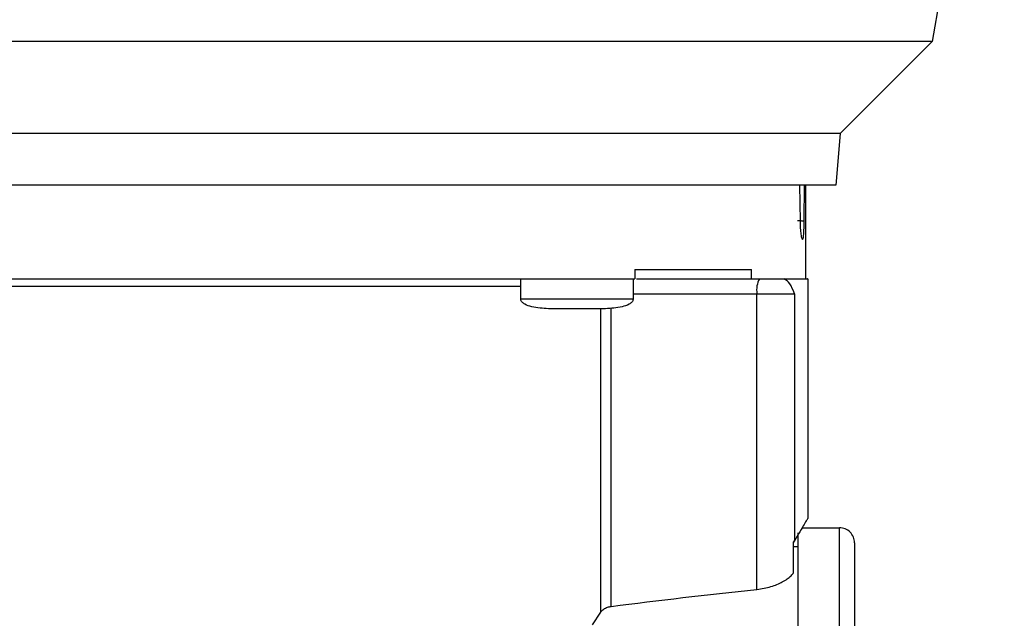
# Model space of a CAD drawing. Header units: inches. Extents: x 144.9 to 238.4, y 214.8 to 247.7.
# Tile 156 of 256: x 183.305 to 183.564, y 223.808 to 223.965. Entities that reach past the tile are written whole.
import ezdxf

# ---------------------------------------------------------------- set-up
doc = ezdxf.new("R2010")
doc.units = ezdxf.units.IN
doc.header["$LTSCALE"] = 0.25
doc.header["$MEASUREMENT"] = 0
doc.layers.add('ANNOTATIONS', color=1, linetype='Continuous')
doc.layers.add('MOTOR RH', color=7, linetype='Continuous')
doc.styles.add('ARIAL', font='arial.ttf', dxfattribs={"height": 0.09375})
doc.dimstyles.new('STANDARD$0', dxfattribs={"dimtxt": 0.09375, "dimasz": 0.09375, "dimexe": 0.03125, "dimexo": 0.046875, "dimgap": 0.09, "dimtad": 0, "dimtih": 1, "dimtoh": 1, "dimdec": 4, "dimzin": 0, "dimdsep": 46, "dimtxsty": 'ARIAL', "dimcen": 0.09, "dimadec": 0, "dimazin": 0, "dimtfac": 1, "dimtdec": 4, "dimtofl": 0, "dimtmove": 0, "dimatfit": 1, "dimfxl": 1, "dimtolj": 1, "dimtzin": 0, "dimarcsym": 0})

# ---------------------------------------------------------------- blocks, each defined once
blk = doc.blocks.new('*D49')
at = {"layer": 'ANNOTATIONS', "color": 0, "lineweight": -2, "transparency": 16777216}
for p, q in [((182.6900893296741, 223.8493624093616), (182.6900893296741, 225.9990556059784)), ((183.8307143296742, 224.9900478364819), (183.8307143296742, 225.9990556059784)), ((182.7838393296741, 225.9678056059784), (182.9752918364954, 225.9678056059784)), ((183.7369643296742, 225.9678056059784), (183.5455118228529, 225.9678056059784))]:
    blk.add_line(p, q, dxfattribs=at)
at = {"layer": 'ANNOTATIONS', "color": 0, "transparency": 16777216}
for points in [[(182.7838393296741, 225.9834306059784), (182.7838393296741, 225.9521806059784), (182.6900893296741, 225.9678056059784)], [(183.7369643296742, 225.9834306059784), (183.7369643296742, 225.9521806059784), (183.8307143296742, 225.9678056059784)]]:
    blk.add_solid(points, dxfattribs=at)
at = {"layer": 'defpoints', "color": 0, "transparency": 16777216}
for p in [(182.6900893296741, 225.9678056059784), (183.8307143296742, 224.9431728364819), (182.6900893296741, 223.8024874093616)]:
    blk.add_point(p, dxfattribs=at)
at = {"layer": 'ANNOTATIONS', "color": 0, "transparency": 16777216, "insert": (183.2604018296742, 225.9678056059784), "char_height": 0.09375, "attachment_point": 5, "style": 'ARIAL'}
blk.add_mtext('\\A1;18 5/8"', dxfattribs=at)
blk = doc.blocks.new('*D51')
at = {"layer": 'ANNOTATIONS', "color": 0, "lineweight": -2, "transparency": 16777216}
for p, q in [((182.6900893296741, 223.8493624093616), (182.6900893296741, 226.3654182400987)), ((184.1636564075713, 225.1127240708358), (184.1636564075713, 226.3654182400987)), ((182.7838393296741, 226.3341682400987), (183.2225311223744, 226.3341682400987)), ((184.0699064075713, 226.3341682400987), (183.631214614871, 226.3341682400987))]:
    blk.add_line(p, q, dxfattribs=at)
at = {"layer": 'ANNOTATIONS', "color": 0, "transparency": 16777216}
for points in [[(182.7838393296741, 226.3497932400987), (182.7838393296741, 226.3185432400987), (182.6900893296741, 226.3341682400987)], [(184.0699064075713, 226.3497932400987), (184.0699064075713, 226.3185432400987), (184.1636564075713, 226.3341682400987)]]:
    blk.add_solid(points, dxfattribs=at)
at = {"layer": 'defpoints', "color": 0, "transparency": 16777216}
for p in [(182.6900893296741, 226.3341682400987), (184.1636564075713, 225.0658490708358), (182.6900893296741, 223.8024874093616)]:
    blk.add_point(p, dxfattribs=at)
at = {"layer": 'ANNOTATIONS', "color": 0, "transparency": 16777216, "insert": (183.4268728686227, 226.3341682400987), "char_height": 0.09375, "attachment_point": 5, "style": 'ARIAL'}
blk.add_mtext('\\A1;24""', dxfattribs=at)

msp = doc.modelspace()

# ---------------------------------------------------------------- linework, layer by layer
at = {"layer": 'MOTOR RH'}
for p, q in [((183.5561387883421, 224.0250039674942), (183.5445600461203, 223.9593376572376)), ((183.5445600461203, 223.9593376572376), (183.1838592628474, 223.9593376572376)), ((183.5445600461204, 223.9593376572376), (183.5204133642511, 223.9351909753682)), ((183.5204133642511, 223.9351909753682), (183.2080059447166, 223.9351909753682)), ((183.520413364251, 223.9351909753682), (183.5192293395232, 223.9216575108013)), ((183.5192293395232, 223.9216575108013), (183.2091899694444, 223.9216575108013)), ((183.5097357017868, 223.9216575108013), (183.509842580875, 223.9121701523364)), ((183.5109249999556, 223.912168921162), (183.5109708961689, 223.9216575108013)), ((183.5112322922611, 223.9216575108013), (183.5112322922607, 223.8970438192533)), ((183.4664305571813, 223.8995118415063), (183.4664305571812, 223.8970512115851)), ((183.4970907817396, 223.8970512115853), (183.4970907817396, 223.8995118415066)), ((183.2919770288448, 223.8950827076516), (183.436442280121, 223.8950827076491)), ((183.436442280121, 223.8916346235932), (183.4364422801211, 223.897051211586)), ((183.4659698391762, 223.8970512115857), (183.4659698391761, 223.8916346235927)), ((183.4668611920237, 223.8970512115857), (183.5055876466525, 223.8970512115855)), ((183.511847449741, 223.8970556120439), (183.5118474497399, 223.8340381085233)), ((183.4659698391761, 223.8931142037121), (183.5083777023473, 223.8931142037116)), ((183.4985001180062, 223.8153990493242), (183.4985001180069, 223.8931142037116)), ((183.5083777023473, 223.8931142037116), (183.5083777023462, 223.828146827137)), ((183.4574307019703, 223.8891771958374), (183.4574307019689, 223.8094185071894)), ((183.4602157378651, 223.8109456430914), (183.4602157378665, 223.8893466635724)), ((183.5103914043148, 223.8315984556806), (183.5202135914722, 223.8315984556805)), ((183.5202135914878, 223.739006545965), (183.5202135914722, 223.8315984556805)), ((183.5083777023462, 223.828146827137), (183.5081565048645, 223.8278126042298)), ((183.5081565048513, 223.827812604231), (183.5083777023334, 223.8281468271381)), ((183.5081565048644, 223.819812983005), (183.5081565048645, 223.8278126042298)), ((183.509386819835, 223.7262636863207), (183.5093868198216, 223.8302607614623)), ((183.5081565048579, 223.8266771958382), (183.5093868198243, 223.8266771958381)), ((183.4574307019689, 223.8094185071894), (183.4552006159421, 223.8061211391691))]:
    msp.add_line(p, q, dxfattribs=at)
for centre, radius, start, end in [((183.5046809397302, 223.8940687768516), 0.006254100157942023, 151.5183868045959, 188.7794609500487), ((183.5202135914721, 223.8276614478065), 0.003937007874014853, 359.9999998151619, 89.99999999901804)]:
    msp.add_arc(centre, radius, start, end, dxfattribs=at)
at = {"layer": 'MOTOR RH', "extrusion": (0, 0, -1)}
msp.add_ellipse((183.7326349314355, 223.7454764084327), major_axis=(-0.4605125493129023, 6.567191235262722e-12), ratio=0.1763269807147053, start_param=0.9378083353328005, end_param=1.037444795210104, dxfattribs=at)
at = {"layer": 'MOTOR RH'}
for points, knots in [([(183.5109249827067, 223.9121689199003), (183.5108056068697, 223.912177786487), (183.5105645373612, 223.9121956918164), (183.5101296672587, 223.912215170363), (183.5096624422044, 223.9122286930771), (183.5093388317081, 223.9122314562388), (183.5091786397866, 223.9122328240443)], [0, 0, 0, 0, 0.2476853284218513, 0.5001797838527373, 0.7525816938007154, 1, 1, 1, 1]), ([(183.509842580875, 223.9121701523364), (183.5098594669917, 223.9115346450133), (183.5098936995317, 223.9102463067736), (183.5100588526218, 223.9086439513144), (183.5102682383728, 223.9075674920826), (183.5104871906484, 223.9071895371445), (183.5106764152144, 223.9075645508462), (183.5108147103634, 223.9086371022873), (183.5109014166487, 223.9102413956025), (183.5109171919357, 223.9115307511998), (183.5109249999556, 223.912168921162)], [0, 0, 0, 0, 0.1214475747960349, 0.2462057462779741, 0.372617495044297, 0.5007663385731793, 0.6280077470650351, 0.7536673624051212, 0.8780770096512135, 1, 1, 1, 1]), ([(183.5083777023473, 223.8931142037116), (183.50800268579, 223.8940748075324), (183.5072331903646, 223.8960458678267), (183.5061453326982, 223.8967104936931), (183.5055876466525, 223.8970512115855)], [0, 0, 0, 0, 0.4873538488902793, 1, 1, 1, 1]), ([(183.5055876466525, 223.8970512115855), (183.5072632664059, 223.8970512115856), (183.5106145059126, 223.8970512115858), (183.5122765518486, 223.897051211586), (183.5117906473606, 223.8970512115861), (183.5117627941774, 223.8970512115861)], [0, 0, 0, 0, 0.4852465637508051, 0.9704931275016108, 1, 1, 1, 1]), ([(183.4436932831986, 223.8891771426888), (183.4422280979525, 223.8892504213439), (183.4401093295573, 223.8893563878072), (183.4378060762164, 223.890127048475), (183.4369230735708, 223.8907159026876), (183.4366082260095, 223.8910953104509), (183.436455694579, 223.8913814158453), (183.4364499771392, 223.8916043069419), (183.4364468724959, 223.891725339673)], [0, 0, 0, 0, 0.5361160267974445, 0.7752642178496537, 0.8837195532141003, 0.9192132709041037, 0.956131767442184, 0.9999999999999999, 0.9999999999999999, 0.9999999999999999, 0.9999999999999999]), ([(183.4659652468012, 223.8917253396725), (183.4659621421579, 223.8916043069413), (183.4659564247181, 223.8913814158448), (183.4658038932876, 223.8910953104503), (183.4654890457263, 223.8907159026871), (183.4646060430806, 223.8901270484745), (183.4623027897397, 223.8893563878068), (183.4601840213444, 223.8892504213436), (183.4587188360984, 223.8891771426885)], [0, 0, 0, 0, 0.04386823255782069, 0.08078672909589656, 0.1162804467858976, 0.2247357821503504, 0.4638839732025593, 1, 1, 1, 1]), ([(183.45120605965, 223.8891771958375), (183.4502622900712, 223.8891771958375), (183.4488052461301, 223.8891771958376), (183.4470562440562, 223.8891771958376), (183.4458622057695, 223.8891771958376), (183.4448921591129, 223.8891771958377), (183.4439576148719, 223.8891771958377), (183.4438019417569, 223.8891771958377), (183.4437011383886, 223.8891771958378)], [0, 0, 0, 0, 0.2394429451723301, 0.3696653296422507, 0.4999999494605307, 0.6302223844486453, 0.7605570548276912, 1, 1, 1, 1]), ([(183.4587109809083, 223.8891771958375), (183.4586101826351, 223.8891771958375), (183.4584545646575, 223.8891771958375), (183.4575202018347, 223.8891771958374), (183.4565505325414, 223.8891771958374), (183.4553562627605, 223.8891771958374), (183.453607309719, 223.8891771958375), (183.4521498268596, 223.8891771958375), (183.45120605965, 223.8891771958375)], [0, 0, 0, 0, 0.2394429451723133, 0.3696653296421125, 0.4999999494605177, 0.6302223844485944, 0.7605570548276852, 1, 1, 1, 1]), ([(183.5118348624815, 223.8340381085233), (183.5118390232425, 223.8340450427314), (183.5119121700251, 223.8341669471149), (183.5116370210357, 223.8337080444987), (183.5108090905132, 223.8323285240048), (183.5093495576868, 223.8298183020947), (183.5083777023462, 223.828146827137)], [0, 0, 0, 0, 0.01483533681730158, 0.2608073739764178, 0.507795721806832, 1, 1, 1, 1]), ([(183.5241505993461, 223.8276614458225), (183.5241505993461, 223.8276614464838), (183.5241505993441, 223.8278157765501), (183.5241505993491, 223.8272822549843), (183.5241505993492, 223.8259888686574), (183.5241505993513, 223.8237128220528), (183.5241505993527, 223.820668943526), (183.5241505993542, 223.816882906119), (183.5241505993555, 223.8123869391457), (183.5241505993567, 223.807166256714), (183.5241505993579, 223.8011882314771), (183.5241505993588, 223.794546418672), (183.5241505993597, 223.7872682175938), (183.5241505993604, 223.7795034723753), (183.5241505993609, 223.7713701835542), (183.5241505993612, 223.7629923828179), (183.5241505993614, 223.7518236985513), (183.5241505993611, 223.7433841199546), (183.524150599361, 223.7378292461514)], [0, 0, 0, 0, 2.738801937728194e-07, 0.06391551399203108, 0.1278402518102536, 0.1903426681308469, 0.2528547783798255, 0.3130807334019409, 0.3733161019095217, 0.4350602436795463, 0.4968139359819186, 0.5604097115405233, 0.6240149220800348, 0.6880911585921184, 0.7521765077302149, 0.8152991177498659, 0.8784311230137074, 1, 1, 1, 1]), ([(183.4985001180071, 223.8153990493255), (183.4997721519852, 223.8156059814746), (183.5023115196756, 223.8160190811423), (183.5054049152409, 223.8173764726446), (183.5072951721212, 223.8187061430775), (183.5079447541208, 223.8195408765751), (183.5081565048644, 223.819812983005)], [0, 0, 0, 0, 0.2768383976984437, 0.5526538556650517, 0.8541741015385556, 1, 1, 1, 1]), ([(183.4574307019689, 223.8094185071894), (183.4576785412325, 223.8097062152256), (183.4581287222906, 223.8102288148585), (183.459155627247, 223.8107444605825), (183.4598920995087, 223.8108842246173), (183.4602157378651, 223.8109456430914)], [0, 0, 0, 0, 0.4070910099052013, 0.7394496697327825, 1, 1, 1, 1])]:
    msp.add_open_spline(points, degree=3, knots=knots, dxfattribs=at)
for points in [[(183.4664305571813, 223.8995118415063), (183.4705062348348, 223.8995118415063), (183.4786575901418, 223.8995118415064), (183.488976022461, 223.8995118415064), (183.4943858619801, 223.8995118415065), (183.4970907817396, 223.8995118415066)], [(183.2619887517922, 223.8970512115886), (183.2666638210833, 223.8970512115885), (183.2760139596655, 223.8970512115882), (183.2919342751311, 223.8970512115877), (183.3089192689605, 223.8970512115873), (183.3268430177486, 223.8970512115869), (183.3453708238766, 223.8970512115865), (183.3642096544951, 223.8970512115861), (183.3830484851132, 223.8970512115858), (183.4015762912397, 223.8970512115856), (183.4195000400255, 223.8970512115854), (183.4364850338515, 223.8970512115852), (183.452405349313, 223.8970512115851), (183.4617554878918, 223.8970512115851), (183.4664305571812, 223.8970512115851)], [(183.4512060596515, 223.8916378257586), (183.4492714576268, 223.8916378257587), (183.4454022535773, 223.8916378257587), (183.4405221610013, 223.8916378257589), (183.4371080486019, 223.891637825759), (183.436664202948, 223.8916378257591), (183.436442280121, 223.8916378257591)], [(183.4659698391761, 223.8916378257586), (183.4657479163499, 223.8916378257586), (183.4653040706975, 223.8916378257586), (183.4618899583, 223.8916378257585), (183.4570098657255, 223.8916378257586), (183.4531406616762, 223.8916378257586), (183.4512060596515, 223.8916378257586)]]:
    msp.add_open_spline(points, degree=3, dxfattribs=at)

# ---------------------------------------------------------------- dimensions: what is measured, and where the dimension line sits
at = {"layer": 'ANNOTATIONS'}
for base, p1, text, picture, middle in [((182.6900893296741, 226.3341682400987), (184.1636564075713, 225.0658490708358), '24""', '*D51', (183.4268728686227, 226.3341682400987)), ((182.6900893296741, 225.9678056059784), (183.8307143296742, 224.9431728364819), '18 5/8"', '*D49', (183.2604018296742, 225.9678056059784))]:
    dim = msp.add_linear_dim(base=base, p1=p1, p2=(182.6900893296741, 223.8024874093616), text=text, dimstyle='STANDARD$0', dxfattribs=at)
    dim.commit()
    dim.dimension.update_dxf_attribs({"geometry": picture, "text_midpoint": middle, "dimtype": 160})

doc.saveas('drawing.dxf')
